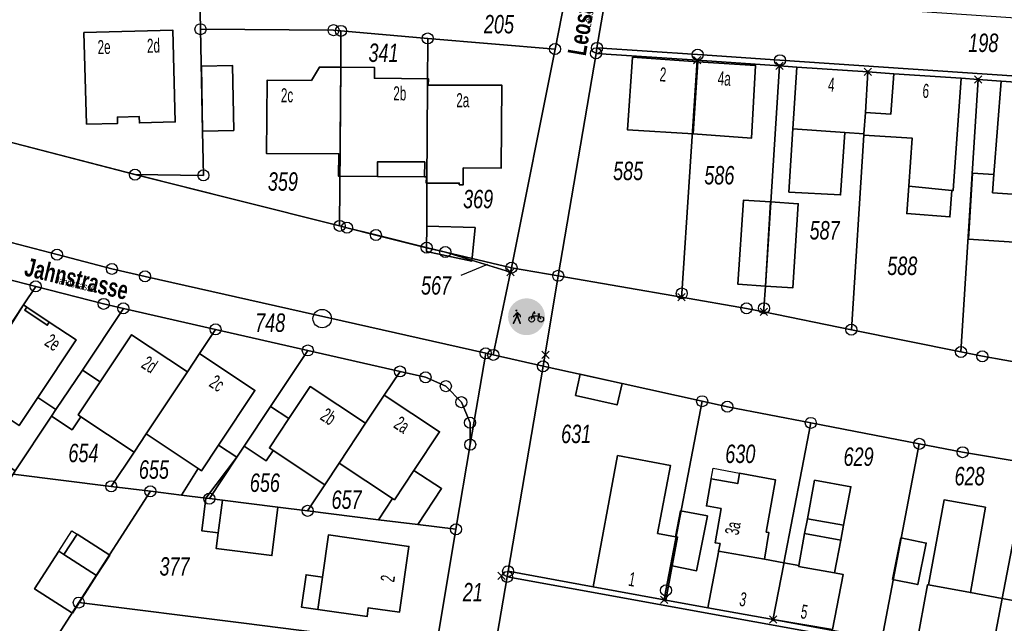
# Model space of a CAD drawing. Header units: metres. Extents: x 339653 to 341672, y 5744753 to 5747397.
# Tile 61 of 256: x 340598 to 340731, y 5745334 to 5745416. Entities that reach past the tile are written whole.
import ezdxf

# ---------------------------------------------------------------- set-up
doc = ezdxf.new("R2010")
doc.units = ezdxf.units.M
doc.header["$LTSCALE"] = 0.03
doc.header["$PDMODE"] = 3
doc.header["$PDSIZE"] = 0.5
for name, color, linetype, lineweight in [('B-Gebäude', 15, 'Continuous', 35), ('Flurstücke_Grenzpunkte', 7, 'Continuous', 25), ('Lagebezeichnungen', 7, 'Continuous', 25), ('Netzpunkte', 7, 'Continuous', 25), ('Siedlung', 7, 'Continuous', 25), ('Siedlungsflächen - Bauwerke u. Einrichtungen', 7, 'Continuous', 25), ('Vegetation', 7, 'Continuous', 25), ('Verkehr', 7, 'Continuous', 25)]:
    doc.layers.add(name, color=color, linetype=linetype, lineweight=lineweight)
doc.layers.add('UMRINGE_FLURSTUECKSABGRENZUNGEN', color=7, linetype='Continuous')
doc.styles.add('Flurstücksnummer - K 10 700', font='ariali.ttf', dxfattribs={"width": 0.7})
doc.styles.add('Hausnummern NRW', font='arial.ttf', dxfattribs={"width": 0.595})
doc.styles.add('Name - Bauwerken u. Einrichtungen - F 10', font='arialbd.ttf', dxfattribs={"width": 0.7})
doc.styles.add('Textart 8113', font='arial.ttf', dxfattribs={"width": 0.7})

# ---------------------------------------------------------------- blocks, each defined once
blk = doc.blocks.new('Rad- und Fußweg')
for points in [[(-0.024975, 0.498889, 0.952163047), (-0.024975, -0.498889)], [(0, 0.499488, -1), (0, -0.499488, -1)], [(0.024975, -0.498889, 0.952163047), (0.024975, 0.498889)], [(-0.277716, 0.113884), (-0.267726, 0.119877), (-0.255738, 0.125871), (-0.247746, 0.129867), (-0.24375, 0.129867), (-0.237756, 0.125871), (-0.231763, 0.121875), (-0.15584, 0.043955), (-0.151844, 0.039959), (-0.149846, 0.035963), (-0.149846, -0.001998), (-0.149846, -0.005994), (-0.151844, -0.00999), (-0.157838, -0.013986), (-0.16583, -0.015984), (-0.173822, -0.013986), (-0.179815, -0.00999), (-0.181813, -0.005994), (-0.181813, -0.001998), (-0.181813, 0.023976), (-0.209785, 0.051947), (-0.221773, 0.017982), (-0.151844, -0.167828), (-0.151844, -0.173822), (-0.151844, -0.181813), (-0.15584, -0.189806), (-0.161834, -0.193802), (-0.167828, -0.197798), (-0.17582, -0.197798), (-0.18581, -0.193802), (-0.191804, -0.187808), (-0.193802, -0.181813), (-0.255738, -0.021978), (-0.333658, -0.183812), (-0.339652, -0.191804), (-0.347643, -0.1958), (-0.357634, -0.1958), (-0.363627, -0.193802), (-0.369621, -0.189806), (-0.373617, -0.181813), (-0.375615, -0.173822), (-0.373617, -0.167828), (-0.283709, 0.013986), (-0.293699, 0.043955), (-0.34165, -0.00999), (-0.347643, -0.013986), (-0.353638, -0.013986), (-0.359631, -0.011988), (-0.365626, -0.007992), (-0.367623, -0.003996), (-0.369621, 0.001998), (-0.369621, 0.007992), (-0.365626, 0.013986)], [(-0.275718, 0.197798, -1), (-0.275718, 0.137859, -1)]]:
    blk.add_hatch(color=256).paths.add_polyline_path(points, flags=0)
for p, q in [((0.138857, -0.06893), (0.189806, 0.101896)), ((0.167828, 0.027972), (0.351639, 0.027972)), ((0.191804, 0.113884), (0.223771, 0.143852)), ((0.235758, 0.07792), (0.191804, 0.113884)), ((0.307685, 0.075922), (0.357634, 0.075922)), ((0.387603, -0.06893), (0.337654, 0.059939))]:
    blk.add_line(p, q)
for centre in [(0.138857, -0.06893), (0.386604, -0.06893)]:
    blk.add_circle(centre, 0.074923)
blk = doc.blocks.new('S1600.8202')
at = {"lineweight": -2}
blk.add_circle((-0.000001, 0.000001), 0.5, dxfattribs=at)
blk = doc.blocks.new('Grenzpunkt mit Abmarkung (Marke)')
at = {"lineweight": -2}
blk.add_circle((0, 0), 0.499, dxfattribs=at)
blk = doc.blocks.new('Grenzpunkt. Abmarkung nach Quellenlage nicht zu spezifizieren')
at = {"lineweight": -2}
blk.add_hatch(color=256, dxfattribs=at).paths.add_polyline_path([(0, 0.165, -1), (0, -0.165, -1)], flags=0)
blk.add_point((0, 0), dxfattribs=at)

msp = doc.modelspace()

# ---------------------------------------------------------------- linework, layer by layer
at = {"layer": 'B-Gebäude'}
for points in [[(340606.827, 5745401.975), (340606.5, 5745414.398), (340618.551, 5745414.719), (340618.869, 5745402.295), (340614.021, 5745402.166), (340613.998, 5745403.017), (340611.032, 5745402.939), (340611.054, 5745402.087)], [(340689.711, 5745410.457), (340689.062, 5745400.659), (340680.169, 5745401.215), (340680.847, 5745411.055)], [(340622.575, 5745401.025), (340622.446, 5745409.832), (340626.642, 5745409.922), (340626.798, 5745401.127)], [(340641.165, 5745394.92), (340641.015, 5745394.924), (340641.047, 5745397.943), (340631.243, 5745397.999), (340631.327, 5745407.939), (340637.33, 5745407.91), (340638.403, 5745409.73), (340641.299, 5745409.708)], [(340641.165, 5745394.92), (340641.299, 5745409.708), (340645.876, 5745409.665), (340645.863, 5745408.213), (340653.172, 5745408.15), (340653.167, 5745407.261), (340653.057, 5745407.261), (340652.989, 5745393.998), (340652.899, 5745393.998), (340652.903, 5745394.837), (340652.662, 5745394.839), (340646.283, 5745394.884)], [(340689.062, 5745400.659), (340689.711, 5745410.457), (340697.513, 5745409.924), (340696.963, 5745400.082)], [(340709.595, 5745400.851), (340702.575, 5745401.334), (340703.106, 5745409.722), (340712.747, 5745409.064), (340712.393, 5745403.559), (340712.208, 5745400.671)], [(340712.198, 5745400.513), (340712.208, 5745400.671), (340712.393, 5745403.559), (340715.841, 5745403.336), (340716.239, 5745408.826), (340725.381, 5745408.201), (340724.295, 5745393.002), (340724.135, 5745393.015), (340718.293, 5745393.563), (340718.718, 5745400.093)], [(340715.841, 5745403.336), (340712.393, 5745403.559), (340712.747, 5745409.064), (340716.239, 5745408.826)], [(340652.989, 5745393.998), (340653.057, 5745407.261), (340653.167, 5745407.261), (340663.139, 5745407.254), (340663.058, 5745396.032), (340657.905, 5745396.048), (340657.906, 5745393.78), (340657.364, 5745393.78), (340657.364, 5745394)], [(340736.833, 5745392.193), (340733.011, 5745392.461), (340729.628, 5745392.697), (340729.819, 5745395.178), (340730.8, 5745407.831), (340742.667, 5745407.02), (340742.656, 5745406.87), (340741.923, 5745396.963), (340741.802, 5745396.971), (340741.806, 5745397.029), (340737.216, 5745397.371)], [(340709.595, 5745400.851), (340709.031, 5745392.386), (340702.032, 5745392.778), (340702.575, 5745401.334)], [(340646.283, 5745394.884), (340646.297, 5745396.887), (340652.677, 5745396.862), (340652.662, 5745394.839)], [(340733.011, 5745392.461), (340732.698, 5745388.012), (340732.555, 5745385.966), (340726.354, 5745386.4), (340726.932, 5745395.362), (340729.819, 5745395.178), (340729.628, 5745392.697)], [(340724.135, 5745393.015), (340723.858, 5745389.401), (340718.01, 5745389.87), (340718.293, 5745393.563)], [(340699.552, 5745391.435), (340698.847, 5745380.039), (340695.135, 5745380.278), (340695.87, 5745391.673)], [(340698.847, 5745380.039), (340699.552, 5745391.435), (340703.293, 5745391.193), (340702.588, 5745379.797)], [(340652.959, 5745388.158), (340659.504, 5745387.962), (340659.062, 5745383.434), (340652.941, 5745384.709), (340652.944, 5745385.239)], [(340590.657, 5745365.808), (340590.603, 5745365.844), (340596.614, 5745374.835), (340598.304, 5745377.484), (340598.761, 5745377.186), (340601.808, 5745375.164), (340605.444, 5745372.749), (340600.244, 5745364.921), (340597.716, 5745361.117), (340596.359, 5745362.019), (340594.062, 5745363.545), (340591.045, 5745365.551)], [(340598.761, 5745377.186), (340601.808, 5745375.164), (340601.518, 5745374.728), (340598.472, 5745376.751)], [(340606.075, 5745362.328), (340605.731, 5745362.557), (340608.713, 5745367.045), (340612.96, 5745373.437), (340620.519, 5745368.415), (340614.925, 5745359.994), (340613.291, 5745357.533)], [(340614.925, 5745359.994), (340620.519, 5745368.415), (340622.156, 5745370.879), (340629.679, 5745365.881), (340624.755, 5745358.47), (340622.448, 5745354.997), (340621.993, 5745355.299)], [(340602.12, 5745362.392), (340602.711, 5745363.28), (340606.288, 5745368.657), (340608.713, 5745367.045), (340605.731, 5745362.557), (340606.075, 5745362.328), (340604.892, 5745360.548)], [(340673.104, 5745365.199), (340673.741, 5745368.108), (340679.42, 5745366.81), (340678.759, 5745363.917)], [(340632.142, 5745357.741), (340631.625, 5745358.084), (340634.276, 5745362.081), (340637.152, 5745366.419), (340644.675, 5745361.432), (340641.093, 5745356.03), (340639.148, 5745353.096)], [(340641.093, 5745356.03), (340644.675, 5745361.432), (340647.206, 5745365.25), (340654.694, 5745360.287), (340651.225, 5745355.052), (340648.583, 5745351.065), (340648.325, 5745351.236)], [(340597.184, 5745354.972), (340593.362, 5745357.513), (340596.359, 5745362.019), (340597.716, 5745361.117), (340600.244, 5745364.921), (340602.711, 5745363.28), (340602.12, 5745362.392)], [(340631.625, 5745358.084), (340632.142, 5745357.741), (340631.215, 5745356.344), (340628.223, 5745358.33), (340631.803, 5745363.722), (340634.276, 5745362.081)], [(340619.716, 5745351.692), (340621.993, 5745355.299), (340622.448, 5745354.997), (340624.755, 5745358.47), (340627.226, 5745356.829), (340623.011, 5745351.281)], [(340675.529, 5745339.267), (340678.82, 5745357.06), (340685.972, 5745355.731), (340684.237, 5745346.512), (340686.681, 5745346.045), (340686.945, 5745345.994), (340686.224, 5745342.13), (340685.355, 5745337.472), (340685.128, 5745337.513)], [(340646.419, 5745348.366), (340648.325, 5745351.236), (340648.583, 5745351.065), (340651.225, 5745355.052), (340654.958, 5745352.578), (340651.729, 5745347.705)], [(340698.712, 5745343.004), (340692.51, 5745344.109), (340692.701, 5745345.125), (340692.021, 5745345.246), (340692.838, 5745349.869), (340690.86, 5745350.239), (340691.503, 5745353.902), (340695.098, 5745353.252), (340695.36, 5745354.667), (340700.213, 5745353.767), (340698.966, 5745346.686), (340699.329, 5745346.624)], [(340704.542, 5745348.501), (340705.507, 5745353.712), (340710.431, 5745352.829), (340709.452, 5745347.634)], [(340625.255, 5745351.002), (340624.706, 5745346.593), (340622.461, 5745346.873), (340623.011, 5745351.281), (340623.502, 5745351.22)], [(340632.791, 5745350.063), (340631.974, 5745343.5), (340624.437, 5745344.439), (340624.706, 5745346.593), (340625.255, 5745351.002)], [(340720.948, 5745339.513), (340723.074, 5745351.038), (340728.666, 5745350.059), (340726.627, 5745338.479)], [(340686.224, 5745342.13), (340686.945, 5745345.994), (340686.681, 5745346.045), (340687.334, 5745349.562), (340690.982, 5745348.864), (340689.532, 5745341.442)], [(340703.341, 5745342.011), (340703.37, 5745342.168), (340704.168, 5745346.48), (340704.542, 5745348.501), (340709.452, 5745347.634), (340709.069, 5745345.603), (340708.23, 5745341.145)], [(340704.542, 5745348.501), (340709.452, 5745347.634), (340709.069, 5745345.603), (340704.168, 5745346.48)], [(340608.221, 5745340.786), (340603.79, 5745343.636), (340605.568, 5745346.4), (340609.999, 5745343.551)], [(340638.201, 5745336.176), (340638.828, 5745340.593), (340639.639, 5745346.297), (340650.541, 5745344.747), (340649.274, 5745335.828), (340645.033, 5745336.431), (340644.862, 5745335.23)], [(340716.06, 5745340.257), (340717.211, 5745345.909), (340720.641, 5745345.185), (340719.495, 5745339.56)], [(340608.221, 5745340.786), (340604.941, 5745335.687), (340599.815, 5745338.984), (340603.095, 5745344.083), (340603.79, 5745343.636)], [(340691.057, 5745336.429), (340692.482, 5745343.961), (340692.51, 5745344.109), (340698.712, 5745343.004), (340701.367, 5745342.528), (340701.336, 5745342.367), (340699.918, 5745334.964), (340699.89, 5745334.816)], [(340699.89, 5745334.816), (340699.918, 5745334.964), (340701.336, 5745342.367), (340701.367, 5745342.528), (340703.37, 5745342.168), (340703.341, 5745342.011), (340708.23, 5745341.145), (340709.374, 5745340.942), (340707.956, 5745333.497)], [(340638.201, 5745336.176), (340635.984, 5745336.491), (340636.611, 5745340.908), (340638.828, 5745340.593)], [(340725.405, 5745330.154), (340725.428, 5745330.283), (340719.331, 5745331.407), (340720.83, 5745339.535), (340720.948, 5745339.513), (340726.627, 5745338.479), (340730.956, 5745337.692), (340729.401, 5745329.578), (340728.807, 5745329.665), (340728.784, 5745329.537)], [(340729.373, 5745329.43), (340729.401, 5745329.578), (340730.956, 5745337.692), (340735.412, 5745336.881), (340741.121, 5745335.841), (340739.584, 5745327.564)]]:
    msp.add_lwpolyline(points, close=True, dxfattribs=at)
for points in [[(340646.283, 5745394.884), (340652.662, 5745394.839)], [(340598.761, 5745377.186), (340601.808, 5745375.164)], [(340709.069, 5745345.603), (340709.452, 5745347.634)]]:
    msp.add_lwpolyline(points, dxfattribs=at)
at = {"layer": 'Flurstücke_Grenzpunkte', "color": 83}
msp.add_line((340657.628, 5745381.503), (340661.243, 5745382.998), dxfattribs=at)
for points in [[(340670.771, 5745381.428), (340664.441, 5745382.524), (340670.34, 5745412.172), (340671.715, 5745419.106), (340671.97, 5745420.381), (340674.397, 5745432.7), (340681.268, 5745470.405), (340681.512, 5745471.726), (340686.295, 5745472.974), (340686.046, 5745471.499), (340681.873, 5745446.883), (340678.028, 5745424.155), (340677.355, 5745420.179), (340676.022, 5745412.329), (340675.895, 5745411.579)], [(340622.294, 5745414.859), (340622.204, 5745419.355), (340622.199, 5745421.842), (340630.473, 5745421.786), (340639.853, 5745421.722), (340646.375, 5745421.174), (340653.126, 5745420.596), (340653.121, 5745419.996), (340657.929, 5745420.098), (340659.482, 5745420.129), (340662.881, 5745419.807), (340671.715, 5745419.106), (340670.34, 5745412.172), (340653.089, 5745413.603), (340641.333, 5745414.636), (340640.326, 5745414.728)], [(340689.664, 5745411.408), (340676.022, 5745412.329), (340677.355, 5745420.179), (340822.208, 5745410.357), (340822.851, 5745402.4), (340802.395, 5745403.786), (340787.406, 5745404.799), (340778.535, 5745405.406), (340769.664, 5745406.004), (340757.685, 5745406.814), (340700.821, 5745410.656)], [(340641.148, 5745388.195), (340613.414, 5745395.149), (340622.696, 5745395.038), (340622.575, 5745401.025), (340622.294, 5745414.859), (340640.326, 5745414.728), (340641.333, 5745414.636), (340641.299, 5745409.708)], [(340642.138, 5745387.944), (340641.148, 5745388.195), (340641.299, 5745409.708), (340641.333, 5745414.636), (340653.089, 5745413.603), (340653.057, 5745407.261), (340652.989, 5745393.998), (340652.959, 5745388.158), (340652.944, 5745385.239), (340646.06, 5745386.953)], [(340655.482, 5745384.644), (340652.944, 5745385.239), (340652.959, 5745388.158), (340652.989, 5745393.998), (340653.057, 5745407.261), (340653.089, 5745413.603), (340670.34, 5745412.172), (340664.441, 5745382.524)], [(340675.895, 5745411.579), (340676.022, 5745412.329), (340689.664, 5745411.408), (340700.821, 5745410.656), (340757.685, 5745406.814), (340769.664, 5745406.004), (340778.535, 5745405.406), (340787.406, 5745404.799), (340787.364, 5745404.02), (340769.625, 5745405.285), (340757.637, 5745405.996), (340751.106, 5745406.443), (340742.667, 5745407.02), (340730.8, 5745407.831), (340727.696, 5745408.043), (340725.381, 5745408.201), (340716.239, 5745408.826), (340712.747, 5745409.064), (340703.106, 5745409.722), (340700.771, 5745409.882), (340689.614, 5745410.643)], [(340670.771, 5745381.428), (340675.895, 5745411.579), (340689.614, 5745410.643), (340687.519, 5745379.032), (340687.487, 5745378.535)], [(340687.487, 5745378.535), (340687.519, 5745379.032), (340689.614, 5745410.643), (340700.771, 5745409.882), (340698.847, 5745380.039), (340698.653, 5745377.036), (340698.621, 5745376.538), (340696.288, 5745377.012)], [(340710.503, 5745374.124), (340698.621, 5745376.538), (340698.653, 5745377.036), (340698.847, 5745380.039), (340700.771, 5745409.882), (340703.106, 5745409.722), (340712.747, 5745409.064), (340712.393, 5745403.559), (340712.208, 5745400.671), (340712.198, 5745400.513)], [(340710.503, 5745374.124), (340712.198, 5745400.513), (340712.208, 5745400.671), (340712.393, 5745403.559), (340712.747, 5745409.064), (340716.239, 5745408.826), (340725.381, 5745408.201), (340727.696, 5745408.043), (340725.355, 5745371.106)], [(340725.355, 5745371.106), (340727.696, 5745408.043), (340730.8, 5745407.831), (340742.667, 5745407.02), (340740.381, 5745368.35), (340728.249, 5745370.518)], [(340664.315, 5745381.924), (340655.482, 5745384.644), (340664.441, 5745382.524)], [(340584.991, 5745357.362), (340574.775, 5745364.088), (340577.686, 5745368.486), (340580.991, 5745373.48), (340584.263, 5745378.425), (340585.911, 5745380.262), (340588.046, 5745381.502), (340590.471, 5745382.057), (340592.934, 5745381.8), (340599.962, 5745379.991), (340598.304, 5745377.484), (340590.603, 5745365.844)], [(340583.949, 5745355.787), (340584.991, 5745357.362), (340590.603, 5745365.844), (340598.304, 5745377.484), (340599.962, 5745379.991), (340609.168, 5745377.622), (340611.845, 5745377.011), (340606.288, 5745368.657), (340602.711, 5745363.28), (340602.12, 5745362.392), (340597.184, 5745354.972), (340596.893, 5745354.534), (340593.52, 5745349.464)], [(340596.893, 5745354.534), (340597.184, 5745354.972), (340602.12, 5745362.392), (340602.711, 5745363.28), (340606.288, 5745368.657), (340611.845, 5745377.011), (340624.336, 5745374.161), (340622.156, 5745370.879), (340620.519, 5745368.415), (340614.925, 5745359.994), (340613.291, 5745357.533), (340610.198, 5745352.877)], [(340610.198, 5745352.877), (340613.291, 5745357.533), (340614.925, 5745359.994), (340620.519, 5745368.415), (340622.156, 5745370.879), (340624.336, 5745374.161), (340636.841, 5745371.309), (340631.803, 5745363.722), (340628.223, 5745358.33), (340627.226, 5745356.829), (340623.502, 5745351.22), (340623.011, 5745351.281), (340619.716, 5745351.692), (340615.502, 5745352.217)], [(340623.502, 5745351.22), (340627.226, 5745356.829), (340628.223, 5745358.33), (340631.803, 5745363.722), (340636.841, 5745371.309), (340649.333, 5745368.459), (340647.206, 5745365.25), (340644.675, 5745361.432), (340641.093, 5745356.03), (340639.148, 5745353.096), (340636.806, 5745349.563), (340632.791, 5745350.063), (340625.255, 5745351.002)], [(340645.231, 5745278.146), (340645.288, 5745278.474), (340645.591, 5745280.212), (340646.297, 5745284.265), (340647.881, 5745293.545), (340649.438, 5745302.666), (340652.438, 5745320.241), (340654.237, 5745331.03), (340656.909, 5745347.06), (340658.849, 5745358.535), (340660.942, 5745370.917), (340661.973, 5745370.707), (340668.717, 5745369.16), (340663.979, 5745341.377), (340663.848, 5745340.607), (340662.503, 5745332.718), (340662.369, 5745331.919), (340656.533, 5745297.205), (340655.549, 5745297.382), (340651.996, 5745276.427), (340651.739, 5745274.907)], [(340636.806, 5745349.563), (340639.148, 5745353.096), (340641.093, 5745356.03), (340644.675, 5745361.432), (340647.206, 5745365.25), (340649.333, 5745368.459), (340652.789, 5745367.671), (340655.544, 5745366.467), (340657.643, 5745364.297), (340658.823, 5745361.506), (340658.849, 5745358.535), (340656.909, 5745347.06), (340651.729, 5745347.705), (340646.419, 5745348.366)], [(340675.529, 5745339.267), (340663.979, 5745341.377), (340668.717, 5745369.16), (340679.42, 5745366.81), (340690.281, 5745364.427), (340685.372, 5745338.782), (340685.128, 5745337.513)], [(340691.057, 5745336.429), (340685.355, 5745337.472), (340685.128, 5745337.513), (340685.372, 5745338.782), (340690.281, 5745364.427), (340693.702, 5745363.675), (340705, 5745361.49), (340701.367, 5745342.528), (340701.336, 5745342.367), (340699.918, 5745334.964), (340699.89, 5745334.816)], [(340714.64, 5745332.122), (340699.89, 5745334.816), (340699.918, 5745334.964), (340701.336, 5745342.367), (340701.367, 5745342.528), (340705, 5745361.49), (340719.703, 5745358.646), (340714.868, 5745333.313)], [(340725.405, 5745330.154), (340714.64, 5745332.122), (340714.868, 5745333.313), (340719.703, 5745358.646), (340725.576, 5745357.509), (340734.47, 5745356.028), (340730.956, 5745337.692), (340729.401, 5745329.578), (340729.373, 5745329.43), (340728.784, 5745329.537)], [(340739.584, 5745327.564), (340729.373, 5745329.43), (340729.401, 5745329.578), (340730.956, 5745337.692), (340734.47, 5745356.028), (340749.292, 5745353.56), (340744.421, 5745327.93), (340744.191, 5745326.722)], [(340599.786, 5745327.775), (340591.198, 5745314.409), (340576.633, 5745324.079), (340586.136, 5745338.364), (340590.905, 5745345.533), (340593.52, 5745349.464), (340596.893, 5745354.534), (340610.198, 5745352.877), (340615.502, 5745352.217), (340605.799, 5745337.132)], [(340628.18, 5745334.313), (340605.799, 5745337.132), (340615.502, 5745352.217), (340619.716, 5745351.692), (340623.011, 5745351.281), (340623.502, 5745351.22), (340625.255, 5745351.002), (340632.791, 5745350.063), (340636.806, 5745349.563), (340646.419, 5745348.366), (340651.729, 5745347.705), (340656.909, 5745347.06), (340654.237, 5745331.03), (340635.632, 5745333.374)], [(340682.522, 5745329.093), (340662.503, 5745332.718), (340663.848, 5745340.607), (340832.651, 5745309.924), (340832.073, 5745301.993), (340699.263, 5745326.062)], [(340599.786, 5745327.775), (340605.799, 5745337.132), (340628.18, 5745334.313), (340635.632, 5745333.374), (340654.237, 5745331.03), (340652.438, 5745320.241), (340647.308, 5745320.975), (340638.059, 5745322.298), (340635.744, 5745322.63), (340629.675, 5745323.498), (340629.521, 5745323.52)]]:
    msp.add_lwpolyline(points, close=True, dxfattribs=at)
for points in [[(340597.767, 5745418.847), (340606.44, 5745419.032), (340613.26, 5745419.172), (340614.237, 5745438.316), (340614.349, 5745440.313), (340614.089, 5745441.33), (340613.582, 5745443.305), (340613.216, 5745444.736), (340611.28, 5745452.317), (340619.139, 5745454.347), (340620.997, 5745446.738), (340622.171, 5745441.943), (340622.167, 5745439.661), (340622.174, 5745435.905), (340622.187, 5745428.725), (340622.199, 5745421.842), (340622.204, 5745419.355), (340622.294, 5745414.859), (340622.575, 5745401.025), (340622.696, 5745395.038), (340613.414, 5745395.149), (340581.879, 5745403.348)], [(340670.34, 5745412.172), (340671.715, 5745419.106)], [(340664.441, 5745382.524), (340670.34, 5745412.172)], [(340581.879, 5745403.348), (340613.414, 5745395.149)], [(340581.879, 5745403.348), (340613.414, 5745395.149), (340641.148, 5745388.195), (340642.138, 5745387.944), (340646.06, 5745386.953), (340652.944, 5745385.239), (340655.482, 5745384.644), (340664.315, 5745381.924), (340661.973, 5745370.707), (340660.942, 5745370.917), (340614.776, 5745381.348), (340610.285, 5745382.363), (340602.85, 5745384.304), (340590.335, 5745387.573)], [(340613.414, 5745395.149), (340641.148, 5745388.195)], [(340641.148, 5745388.195), (340642.138, 5745387.944)], [(340642.138, 5745387.944), (340646.06, 5745386.953)], [(340590.335, 5745387.573), (340602.85, 5745384.304), (340610.285, 5745382.363), (340614.776, 5745381.348), (340660.942, 5745370.917), (340658.849, 5745358.535), (340658.823, 5745361.506), (340657.643, 5745364.297), (340655.544, 5745366.467), (340652.789, 5745367.671), (340649.333, 5745368.459), (340636.841, 5745371.309), (340624.336, 5745374.161), (340611.845, 5745377.011), (340609.168, 5745377.622), (340599.962, 5745379.991), (340592.934, 5745381.8)], [(340646.06, 5745386.953), (340652.944, 5745385.239)], [(340652.944, 5745385.239), (340655.482, 5745384.644)], [(340655.482, 5745384.644), (340664.441, 5745382.524)], [(340734.47, 5745356.028), (340725.576, 5745357.509), (340719.703, 5745358.646), (340705, 5745361.49), (340693.702, 5745363.675), (340690.281, 5745364.427), (340679.42, 5745366.81), (340668.717, 5745369.16), (340661.973, 5745370.707), (340664.315, 5745381.924), (340664.441, 5745382.524), (340670.771, 5745381.428), (340687.487, 5745378.535), (340696.288, 5745377.012), (340698.621, 5745376.538), (340710.503, 5745374.124), (340725.355, 5745371.106), (340728.249, 5745370.518), (340740.381, 5745368.35)], [(340661.973, 5745370.707), (340664.315, 5745381.924)], [(340664.315, 5745381.924), (340664.441, 5745382.524)], [(340661.973, 5745370.707), (340668.717, 5745369.16)], [(340663.979, 5745341.377), (340668.717, 5745369.16)], [(340832.651, 5745309.924), (340663.848, 5745340.607), (340663.979, 5745341.377), (340675.529, 5745339.267), (340685.128, 5745337.513), (340685.355, 5745337.472), (340691.057, 5745336.429), (340699.89, 5745334.816), (340714.64, 5745332.122)], [(340663.848, 5745340.607), (340663.979, 5745341.377)], [(340662.503, 5745332.718), (340663.848, 5745340.607)]]:
    msp.add_lwpolyline(points, dxfattribs=at)
at = {"layer": 'Netzpunkte', "color": 83}
for p in [(340669.044, 5745370.719), (340663.084, 5745340.742)]:
    msp.add_point(p, dxfattribs=at)
at = {"layer": 'Siedlung', "color": 83}
for points in [[(340581.879, 5745403.348), (340580.961, 5745418.496), (340587.041, 5745418.623), (340589.374, 5745418.672), (340597.767, 5745418.847), (340606.44, 5745419.032), (340613.26, 5745419.172), (340622.204, 5745419.355), (340622.294, 5745414.859), (340622.575, 5745401.025), (340622.696, 5745395.038), (340613.414, 5745395.149)], [(340622.294, 5745414.859), (340640.326, 5745414.728), (340641.333, 5745414.636), (340641.299, 5745409.708), (340641.148, 5745388.195), (340613.414, 5745395.149), (340622.696, 5745395.038), (340622.575, 5745401.025)], [(340641.299, 5745409.708), (340641.333, 5745414.636), (340653.089, 5745413.603), (340670.34, 5745412.172), (340664.441, 5745382.524), (340655.482, 5745384.644), (340652.944, 5745385.239), (340646.06, 5745386.953), (340642.138, 5745387.944), (340641.148, 5745388.195)], [(340655.482, 5745384.644), (340664.441, 5745382.524), (340664.315, 5745381.924)]]:
    msp.add_lwpolyline(points, close=True, dxfattribs=at)
for points in [[(340740.381, 5745368.35), (340728.249, 5745370.518), (340725.355, 5745371.106), (340710.503, 5745374.124), (340698.621, 5745376.538), (340696.288, 5745377.012), (340687.487, 5745378.535), (340670.771, 5745381.428), (340675.895, 5745411.579), (340689.614, 5745410.643), (340700.771, 5745409.882), (340703.106, 5745409.722), (340712.747, 5745409.064), (340716.239, 5745408.826), (340725.381, 5745408.201), (340727.696, 5745408.043), (340730.8, 5745407.831), (340742.667, 5745407.02)], [(340592.934, 5745381.8), (340599.962, 5745379.991), (340609.168, 5745377.622), (340611.845, 5745377.011), (340624.336, 5745374.161), (340636.841, 5745371.309), (340649.333, 5745368.459), (340652.789, 5745367.671), (340655.544, 5745366.467), (340657.643, 5745364.297), (340658.823, 5745361.506), (340658.849, 5745358.535), (340656.909, 5745347.06), (340654.237, 5745331.03)], [(340714.64, 5745332.122), (340699.89, 5745334.816), (340691.057, 5745336.429), (340685.355, 5745337.472), (340685.128, 5745337.513), (340675.529, 5745339.267), (340663.979, 5745341.377), (340668.717, 5745369.16), (340679.42, 5745366.81), (340690.281, 5745364.427), (340693.702, 5745363.675), (340705, 5745361.49), (340719.703, 5745358.646), (340725.576, 5745357.509), (340734.47, 5745356.028)]]:
    msp.add_lwpolyline(points, dxfattribs=at)
at = {"layer": 'Siedlungsflächen - Bauwerke u. Einrichtungen', "color": 83}
for points in [[(340691.755, 5745355.336), (340695.36, 5745354.667), (340695.098, 5745353.252), (340691.503, 5745353.902)], [(340603.095, 5745344.083), (340604.873, 5745346.848), (340605.568, 5745346.4), (340603.79, 5745343.636)]]:
    msp.add_lwpolyline(points, close=True, dxfattribs=at)
at = {"layer": 'UMRINGE_FLURSTUECKSABGRENZUNGEN', "color": 83}
msp.add_polyline3d([(340590.335, 5745387.573, 0), (340602.85, 5745384.304, 0), (340610.285, 5745382.363, 0), (340614.776, 5745381.348, 0), (340660.942, 5745370.917, 0), (340661.973, 5745370.707, 0), (340664.315, 5745381.924, 0), (340655.48, 5745384.629, 0), (340653.042, 5745385.202, 0), (340646.063, 5745386.96, 0), (340642.141, 5745387.948, 0), (340641.28, 5745388.165, 0), (340613.463, 5745395.173, 0), (340581.979, 5745403.304, 0)], dxfattribs=at)
at = {"layer": 'Vegetation', "color": 83}
for points in [[(340581.879, 5745403.348), (340613.414, 5745395.149), (340641.148, 5745388.195), (340642.138, 5745387.944), (340646.06, 5745386.953), (340652.944, 5745385.239), (340655.482, 5745384.644), (340664.315, 5745381.924), (340661.973, 5745370.707), (340660.942, 5745370.917), (340614.776, 5745381.348), (340610.285, 5745382.363), (340602.85, 5745384.304), (340590.335, 5745387.573)], [(340734.47, 5745356.028), (340725.576, 5745357.509), (340719.703, 5745358.646), (340705, 5745361.49), (340693.702, 5745363.675), (340690.281, 5745364.427), (340679.42, 5745366.81), (340668.717, 5745369.16), (340670.771, 5745381.428), (340687.487, 5745378.535), (340696.288, 5745377.012), (340698.621, 5745376.538), (340710.503, 5745374.124), (340725.355, 5745371.106), (340728.249, 5745370.518), (340740.381, 5745368.35)]]:
    msp.add_lwpolyline(points, dxfattribs=at)
at = {"layer": 'Verkehr', "color": 83}
for points in [[(340622.204, 5745419.355), (340622.199, 5745421.842), (340630.473, 5745421.786), (340639.853, 5745421.722), (340646.375, 5745421.174), (340653.126, 5745420.596), (340657.941, 5745420.278), (340657.929, 5745420.098), (340659.482, 5745420.129), (340662.881, 5745419.807), (340671.715, 5745419.106), (340670.34, 5745412.172), (340653.089, 5745413.603), (340641.333, 5745414.636), (340640.326, 5745414.728), (340622.294, 5745414.859)], [(340675.895, 5745411.579), (340676.022, 5745412.329), (340689.664, 5745411.408), (340700.821, 5745410.656), (340757.685, 5745406.814), (340769.664, 5745406.004), (340778.535, 5745405.406), (340787.406, 5745404.799), (340787.364, 5745404.02), (340769.625, 5745405.285), (340757.637, 5745405.996), (340751.106, 5745406.443), (340742.667, 5745407.02), (340730.8, 5745407.831), (340727.696, 5745408.043), (340725.381, 5745408.201), (340716.239, 5745408.826), (340712.747, 5745409.064), (340703.106, 5745409.722), (340700.771, 5745409.882), (340689.614, 5745410.643)], [(340664.441, 5745382.524), (340670.771, 5745381.428), (340668.717, 5745369.16), (340661.973, 5745370.707), (340664.315, 5745381.924)]]:
    msp.add_lwpolyline(points, close=True, dxfattribs=at)
for points in [[(340757.685, 5745406.814), (340700.821, 5745410.656), (340689.664, 5745411.408), (340676.022, 5745412.329), (340675.895, 5745411.579), (340670.771, 5745381.428), (340664.441, 5745382.524), (340670.34, 5745412.172), (340671.715, 5745419.106)], [(340590.335, 5745387.573), (340602.85, 5745384.304), (340610.285, 5745382.363), (340614.776, 5745381.348), (340660.942, 5745370.917), (340661.973, 5745370.707), (340668.717, 5745369.16), (340663.979, 5745341.377), (340663.848, 5745340.607), (340662.503, 5745332.718)], [(340654.237, 5745331.03), (340656.909, 5745347.06), (340658.849, 5745358.535), (340658.823, 5745361.506), (340657.643, 5745364.297), (340655.544, 5745366.467), (340652.789, 5745367.671), (340649.333, 5745368.459), (340636.841, 5745371.309), (340624.336, 5745374.161), (340611.845, 5745377.011), (340609.168, 5745377.622), (340599.962, 5745379.991), (340592.934, 5745381.8)], [(340662.503, 5745332.718), (340663.848, 5745340.607), (340663.979, 5745341.377), (340675.529, 5745339.267), (340685.128, 5745337.513), (340685.355, 5745337.472), (340691.057, 5745336.429), (340699.89, 5745334.816), (340714.64, 5745332.122)]]:
    msp.add_lwpolyline(points, dxfattribs=at)

# ---------------------------------------------------------------- block references
at = {"layer": 'Flurstücke_Grenzpunkte', "color": 83, "xscale": 1.5, "yscale": 1.5, "zscale": 1.5}
for name, p in [('Grenzpunkt mit Abmarkung (Marke)', (340622.294, 5745414.859)), ('Grenzpunkt mit Abmarkung (Marke)', (340640.326, 5745414.728)), ('Grenzpunkt mit Abmarkung (Marke)', (340641.333, 5745414.636)), ('Grenzpunkt mit Abmarkung (Marke)', (340653.089, 5745413.603)), ('Grenzpunkt mit Abmarkung (Marke)', (340670.34, 5745412.172)), ('Grenzpunkt mit Abmarkung (Marke)', (340675.895, 5745411.579)), ('Grenzpunkt mit Abmarkung (Marke)', (340676.022, 5745412.329)), ('Grenzpunkt mit Abmarkung (Marke)', (340689.664, 5745411.408)), ('Grenzpunkt. Abmarkung nach Quellenlage nicht zu spezifizieren', (340689.614, 5745410.643)), ('Grenzpunkt mit Abmarkung (Marke)', (340700.821, 5745410.656)), ('Grenzpunkt. Abmarkung nach Quellenlage nicht zu spezifizieren', (340700.771, 5745409.882)), ('Grenzpunkt. Abmarkung nach Quellenlage nicht zu spezifizieren', (340712.747, 5745409.064)), ('Grenzpunkt. Abmarkung nach Quellenlage nicht zu spezifizieren', (340727.696, 5745408.043)), ('Grenzpunkt mit Abmarkung (Marke)', (340613.414, 5745395.149)), ('Grenzpunkt mit Abmarkung (Marke)', (340622.696, 5745395.038)), ('Grenzpunkt mit Abmarkung (Marke)', (340641.148, 5745388.195)), ('Grenzpunkt mit Abmarkung (Marke)', (340642.138, 5745387.944)), ('Grenzpunkt mit Abmarkung (Marke)', (340646.06, 5745386.953)), ('Grenzpunkt mit Abmarkung (Marke)', (340652.944, 5745385.239)), ('Grenzpunkt mit Abmarkung (Marke)', (340655.482, 5745384.644)), ('Grenzpunkt mit Abmarkung (Marke)', (340602.85, 5745384.304)), ('Grenzpunkt mit Abmarkung (Marke)', (340610.285, 5745382.363)), ('Grenzpunkt mit Abmarkung (Marke)', (340664.441, 5745382.524)), ('Grenzpunkt mit Abmarkung (Marke)', (340614.776, 5745381.348)), ('Grenzpunkt. Abmarkung nach Quellenlage nicht zu spezifizieren', (340664.315, 5745381.924)), ('Grenzpunkt mit Abmarkung (Marke)', (340670.771, 5745381.428)), ('Grenzpunkt mit Abmarkung (Marke)', (340599.962, 5745379.991)), ('Grenzpunkt mit Abmarkung (Marke)', (340687.519, 5745379.032)), ('Grenzpunkt. Abmarkung nach Quellenlage nicht zu spezifizieren', (340687.487, 5745378.535)), ('Grenzpunkt mit Abmarkung (Marke)', (340609.168, 5745377.622)), ('Grenzpunkt mit Abmarkung (Marke)', (340611.845, 5745377.011)), ('Grenzpunkt mit Abmarkung (Marke)', (340696.288, 5745377.012)), ('Grenzpunkt mit Abmarkung (Marke)', (340698.653, 5745377.036)), ('Grenzpunkt. Abmarkung nach Quellenlage nicht zu spezifizieren', (340698.621, 5745376.538)), ('Grenzpunkt mit Abmarkung (Marke)', (340624.336, 5745374.161)), ('Grenzpunkt mit Abmarkung (Marke)', (340710.503, 5745374.124)), ('Grenzpunkt mit Abmarkung (Marke)', (340636.841, 5745371.309)), ('Grenzpunkt mit Abmarkung (Marke)', (340660.942, 5745370.917)), ('Grenzpunkt mit Abmarkung (Marke)', (340661.973, 5745370.707)), ('Grenzpunkt mit Abmarkung (Marke)', (340725.355, 5745371.106)), ('Grenzpunkt mit Abmarkung (Marke)', (340728.249, 5745370.518)), ('Grenzpunkt mit Abmarkung (Marke)', (340668.717, 5745369.16)), ('Grenzpunkt mit Abmarkung (Marke)', (340649.333, 5745368.459)), ('Grenzpunkt mit Abmarkung (Marke)', (340652.789, 5745367.671)), ('Grenzpunkt mit Abmarkung (Marke)', (340655.544, 5745366.467)), ('Grenzpunkt mit Abmarkung (Marke)', (340657.643, 5745364.297)), ('Grenzpunkt mit Abmarkung (Marke)', (340690.281, 5745364.427)), ('Grenzpunkt mit Abmarkung (Marke)', (340693.702, 5745363.675)), ('Grenzpunkt mit Abmarkung (Marke)', (340658.823, 5745361.506)), ('Grenzpunkt mit Abmarkung (Marke)', (340705, 5745361.49)), ('Grenzpunkt mit Abmarkung (Marke)', (340658.849, 5745358.535)), ('Grenzpunkt mit Abmarkung (Marke)', (340719.703, 5745358.646)), ('Grenzpunkt mit Abmarkung (Marke)', (340725.576, 5745357.509)), ('Grenzpunkt mit Abmarkung (Marke)', (340610.198, 5745352.877)), ('Grenzpunkt mit Abmarkung (Marke)', (340615.502, 5745352.217)), ('Grenzpunkt mit Abmarkung (Marke)', (340623.502, 5745351.22)), ('Grenzpunkt mit Abmarkung (Marke)', (340636.806, 5745349.563)), ('Grenzpunkt mit Abmarkung (Marke)', (340656.909, 5745347.06)), ('Grenzpunkt mit Abmarkung (Marke)', (340663.848, 5745340.607)), ('Grenzpunkt mit Abmarkung (Marke)', (340663.979, 5745341.377)), ('Grenzpunkt mit Abmarkung (Marke)', (340685.372, 5745338.782)), ('Grenzpunkt mit Abmarkung (Marke)', (340605.799, 5745337.132)), ('Grenzpunkt. Abmarkung nach Quellenlage nicht zu spezifizieren', (340685.128, 5745337.513)), ('Grenzpunkt. Abmarkung nach Quellenlage nicht zu spezifizieren', (340699.89, 5745334.816))]:
    msp.add_blockref(name, p, dxfattribs=at)
at = {"layer": 'Netzpunkte', "color": 83, "xscale": 2.5, "yscale": 2.5, "zscale": 2.5}
msp.add_blockref('S1600.8202', (340638.783, 5745375.623), dxfattribs=at)
at = {"layer": 'Verkehr', "color": 83, "xscale": 5, "yscale": 5, "zscale": 5}
msp.add_blockref('Rad- und Fußweg', (340666.478, 5745375.878), dxfattribs=at)

# ---------------------------------------------------------------- texts
at = {"layer": 'Flurstücke_Grenzpunkte', "color": 83, "char_height": 2.5, "attachment_point": 8, "line_spacing_factor": 0.69, "style": 'Flurstücksnummer - K 10 700'}
for s, insert in [('205', (340662.741, 5745414.256)), ('198', (340728.381, 5745411.734)), ('341', (340647.096, 5745410.384)), ('585', (340680.243, 5745394.365)), ('359', (340633.459, 5745392.925)), ('586', (340692.605, 5745393.776)), ('369', (340659.916, 5745390.548)), ('587', (340706.874, 5745386.314)), ('588', (340717.399, 5745381.498)), ('567', (340654.218, 5745378.842)), ('748', (340631.739, 5745373.788)), ('631', (340673.202, 5745358.707)), ('654', (340606.43, 5745356.119)), ('630', (340695.449, 5745356.012)), ('629', (340711.476, 5745355.621)), ('655', (340615.979, 5745353.877)), ('628', (340726.52, 5745352.983)), ('656', (340631.016, 5745352.093)), ('657', (340642.086, 5745349.792)), ('377', (340618.773, 5745340.744)), ('21', (340659.202, 5745337.294))]:
    msp.add_mtext(s, dxfattribs=dict(at, insert=insert))
at = {"layer": 'Lagebezeichnungen', "color": 83, "attachment_point": 8, "line_spacing_factor": 0.69}
for s, insert, char_height, rotation, style in [('Leostrasse', (340675.613, 5745417.516), 2.5, 80.34298, 'Name - Bauwerken u. Einrichtungen - F 10'), ('Leostrasse', (340675.613, 5745417.516), 1, 80.34298, 'Textart 8113'), ('2e', (340609.256, 5745411.47), 1.9, 1.52098, 'Hausnummern NRW'), ('2d', (340615.95, 5745411.648), 1.9, 1.52098, 'Hausnummern NRW'), ('2', (340684.907, 5745407.774), 1.9, 356.14803, 'Hausnummern NRW'), ('4a', (340693.217, 5745407.209), 1.9, 356.04902, 'Hausnummern NRW'), ('4', (340707.731, 5745406.399), 1.9, 356.14803, 'Hausnummern NRW'), ('6', (340720.53, 5745405.526), 1.9, 356.14803, 'Hausnummern NRW'), ('2c', (340634.021, 5745404.926), 1.9, 359.74801, 'Hausnummern NRW'), ('2b', (340649.295, 5745405.184), 1.9, 359.54999, 'Hausnummern NRW'), ('2a', (340657.836, 5745404.257), 1.9, 359.94597, 'Hausnummern NRW'), ('Jahnstrasse', (340605.211, 5745379.788), 2.5, 346.44598, 'Name - Bauwerken u. Einrichtungen - F 10'), ('Jahnstrasse', (340605.211, 5745379.788), 1, 346.44598, 'Textart 8113'), ('2e', (340601.744, 5745371.593), 1.9, 326.40464, 'Hausnummern NRW'), ('2d', (340614.848, 5745368.582), 1.9, 326.401, 'Hausnummern NRW'), ('2c', (340624.005, 5745366.047), 1.9, 326.40142, 'Hausnummern NRW'), ('2b', (340639.093, 5745361.533), 1.9, 326.45958, 'Hausnummern NRW'), ('2a', (340649.057, 5745360.424), 1.9, 326.46384, 'Hausnummern NRW'), ('3a', (340695.384, 5745347.034), 1.9, 79.974, 'Hausnummern NRW'), ('1', (340680.622, 5745339.353), 1.9, 349.64999, 'Hausnummern NRW'), ('2', (340648.609, 5745340.256), 1.9, 81.91488, 'Hausnummern NRW'), ('3', (340695.652, 5745336.606), 1.9, 349.64999, 'Hausnummern NRW'), ('5', (340703.961, 5745334.915), 1.9, 350.748, 'Hausnummern NRW')]:
    msp.add_mtext(s, dxfattribs=dict(at, insert=insert, char_height=char_height, rotation=rotation, style=style))

doc.saveas('drawing.dxf')
